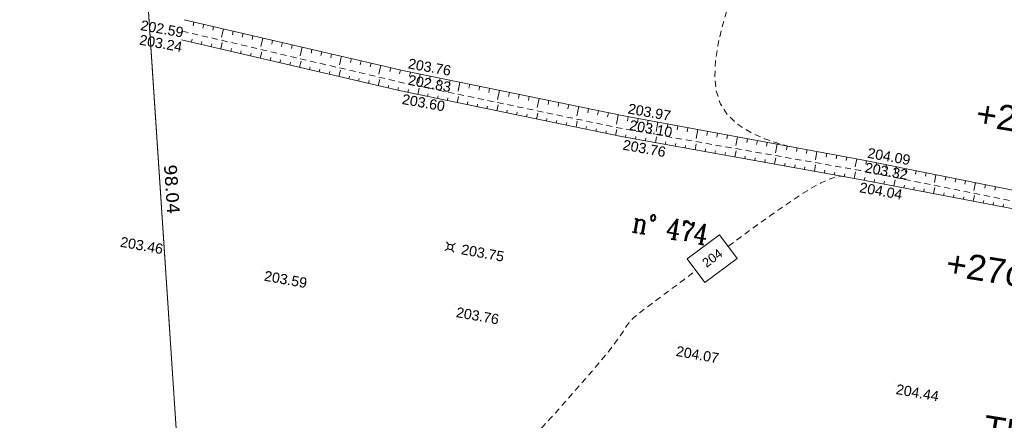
# Model space of a CAD drawing. Header units: millimetres. Extents: x -446952 to 537903, y -185749 to 168493.
# Tile 82 of 155: x 184480 to 281939, y -107381 to -67766. Entities that reach past the tile are written whole.
import ezdxf
from ezdxf.xclip import XClip

# ---------------------------------------------------------------- set-up
doc = ezdxf.new("R2010")
doc.units = ezdxf.units.MM
doc.header["$MEASUREMENT"] = 0
doc.header["$XCLIPFRAME"] = 0
doc.linetypes.add('FOSSE', pattern=[1000, 600, -400])
doc.linetypes.add('Wipeout_Contour', pattern=[1000, 0, -1000])
for name, color, linetype in [('02 AF-17-0322 ZAE POMME- CHANTIER-2018-09-26_2_01-PAP LOTS CONTOURS', 7, 'Continuous'), ('02 AF-17-0322 ZAE POMME- CHANTIER-2018-09-26_2_01-PAP- NIVELLEMENT', 7, 'Continuous'), ('02 AF-17-0322 ZAE POMME- CHANTIER-2018-09-26_2_2D - Dessins placés - Géomètre.2D', 7, 'Continuous'), ('02 AF-17-0322 ZAE POMME- CHANTIER-2018-09-26_2_X-PTS TOPO-TEXTE TOPOALT', 7, 'Continuous'), ('02 AF-17-0322 ZAE POMME- CHANTIER-2018-09-26_2_X-PTS TOPO-TOPOPOINT', 7, 'Continuous'), ('02 AF-17-0322 ZAE POMME- CHANTIER-2018-09-26_2_Y - FDP TOPO-COTATION', 7, 'Continuous'), ('02 AF-17-0322 ZAE POMME- CHANTIER-2018-09-26_2_Y - FDP TOPO-LIMITES_08441', 7, 'Continuous'), ('02 AF-17-0322 ZAE POMME- CHANTIER-2018-09-26_2_Y - FDP TOPO-LOT CONTOUR', 7, 'Continuous'), ('02 AF-17-0322 ZAE POMME- CHANTIER-2018-09-26_2_Y - FDP TOPO-LOT COTATION', 7, 'Continuous'), ('02 AF-17-0322 ZAE POMME- CHANTIER-2018-09-26_2_Y-FDP TOPO-CADASTRE_NUMERO', 7, 'Continuous'), ('02 AF-17-0322 ZAE POMME- CHANTIER-2018-09-26_2_Y-FDP TOPO-CN_1_00', 7, 'Continuous'), ('02 AF-17-0322 ZAE POMME- CHANTIER-2018-09-26_2_Y-FDP TOPO-CN_Cotation', 7, 'Continuous'), ('02 AF-17-0322 ZAE POMME- CHANTIER-2018-09-26_2_Y-FDP TOPO-CN_Cotation Cache des textes', 7, 'Continuous'), ('02 AF-17-0322 ZAE POMME- CHANTIER-2018-09-26_2_Y-FDP TOPO-TOP_AXE_FOSSE', 7, 'Continuous'), ('02 AF-17-0322 ZAE POMME- CHANTIER-2018-09-26_2_Y-FDP TOPO-TOP_BARBULE', 7, 'Continuous'), ('02 AF-17-0322 ZAE POMME- CHANTIER-2018-09-26_2_Y-FDP TOPO-TOP_BORNE', 7, 'Continuous'), ('02 AF-17-0322 ZAE POMME- CHANTIER-2018-09-26_2_Y-FDP TOPO-TOP_TALUS', 7, 'Continuous'), ('2D - Dessins placés - Géomètre.2D', 7, 'Continuous')]:
    doc.layers.add(name, color=color, linetype=linetype)
doc.styles.add('STYLE_GENERE_3', font='verdana.ttf')
doc.styles.add('STYLE_GENERE_4', font='txt')
doc.styles.add('STYLE_GENERE_5', font='Complex.shx')

# ---------------------------------------------------------------- blocks, each defined once
blk = doc.blocks.new('Dessin_1_2', base_point=(-56559339, -2771872408))
at = {"color": 254, "linetype": 'Wipeout_Contour', "lineweight": 0, "ltscale": 2094265.569888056}
blk.add_wipeout([(-446952, -185749), (537903, -185749), (537903, 168493), (-446952, 168064)], dxfattribs=at).dxf.layer = '02 AF-17-0322 ZAE POMME- CHANTIER-2018-09-26_2_2D - Dessins placés - Géomètre.2D'
at = {"layer": '02 AF-17-0322 ZAE POMME- CHANTIER-2018-09-26_2_X-PTS TOPO-TOPOPOINT', "color": 14, "linetype": 'Continuous', "lineweight": 15, "true_color": 0xa80f02}
for p, q in [((200570, -68889), (200570, -68889)), ((200498, -69741), (200498, -69741)), ((222523, -72817), (222523, -72817)), ((222389, -73995), (222389, -73995)), ((222195, -74809), (222195, -74809)), ((244286, -77276), (244286, -77276)), ((244202, -78551), (244202, -78551)), ((244050, -79326), (244050, -79326)), ((267991, -81657), (267991, -81657)), ((267689, -82677), (267689, -82677)), ((267474, -83541), (267474, -83541)), ((198608, -90310), (198608, -90310)), ((227092, -90244), (227092, -90244)), ((208546, -92284), (208546, -92284)), ((227541, -95881), (227541, -95881)), ((249310, -99721), (249310, -99721)), ((271083, -103490), (271083, -103490))]:
    blk.add_line(p, q, dxfattribs=at)
at = {"layer": '02 AF-17-0322 ZAE POMME- CHANTIER-2018-09-26_2_Y - FDP TOPO-LIMITES_08441', "color": 14, "linetype": 'Continuous', "lineweight": 15, "true_color": 0xa80f02, "flags": 128}
blk.add_lwpolyline([(118936, 0), (117811, -24100), (144732, -29494), (149741, -124024), (201661, -133529), (191935, 12615), (191842, 14011)], close=True, dxfattribs=at)
at = {"layer": '02 AF-17-0322 ZAE POMME- CHANTIER-2018-09-26_2_Y - FDP TOPO-LOT CONTOUR', "color": 14, "linetype": 'Continuous', "lineweight": 15, "true_color": 0xa80f02, "flags": 128}
blk.add_lwpolyline([(195151, -35710), (201661, -133529), (276732, -147247), (288200, -139179), (303104, -49019)], close=True, dxfattribs=at)
at = {"layer": '02 AF-17-0322 ZAE POMME- CHANTIER-2018-09-26_2_Y-FDP TOPO-CN_1_00', "color": 14, "linetype": 'FOSSE', "lineweight": 15, "true_color": 0xa80f02, "flags": 128}
for points in [[(260636, -80299), (259615, -80024), (258194, -79538), (256837, -78926), (255615, -78167), (254595, -77240), (253847, -76124), (253420, -74809), (253276, -73338), (253362, -71765), (253620, -70145), (253994, -68532), (254429, -66979), (254868, -65543), (255255, -64276), (255550, -63220), (255780, -62358), (255987, -61659), (256214, -61092), (256504, -60628), (256900, -60234), (257443, -59882), (258178, -59540), (259132, -59182), (260281, -58807), (261586, -58417), (263008, -58013), (264509, -57599), (266048, -57177), (267589, -56750), (269091, -56319), (270524, -55889), (271888, -55462), (273193, -55042), (274447, -54633), (275658, -54239), (276836, -53863), (277988, -53509), (279124, -53181), (280249, -52881), (281354, -52599), (282425, -52325), (283451, -52049), (284420, -51759), (285317, -51445), (286132, -51096), (286851, -50701), (287467, -50253), (287999, -49761), (288470, -49239), (288903, -48698), (289322, -48152), (289750, -47614), (290211, -47096), (290729, -46612), (291321, -46171), (291974, -45768), (292670, -45394), (293393, -45041), (294122, -44700), (294840, -44363), (295530, -44020), (296172, -43665), (296752, -43290), (297272, -42901), (297737, -42508), (298154, -42119), (298528, -41743), (298864, -41388), (299168, -41063), (299446, -40776), (299702, -40535), (299933, -40336), (300136, -40173), (300151, -40161)], [(233652, -114518), (233268, -114303), (232900, -113979), (232676, -113596), (232616, -113145), (232735, -112617), (233018, -112014), (233446, -111344), (233997, -110610), (234652, -109820), (235390, -108978), (236192, -108090), (237036, -107162), (237904, -106201), (238777, -105225), (239637, -104252), (240467, -103302), (241250, -102392), (241968, -101542), (242603, -100772), (243137, -100099), (243560, -99537), (243887, -99074), (244140, -98694), (244341, -98379), (244510, -98112), (244671, -97876), (244845, -97653), (245053, -97427), (245317, -97180), (245655, -96896), (246083, -96560), (246619, -96153), (247279, -95661), (248081, -95067), (249042, -94355), (250178, -93508), (251496, -92521), (252955, -91426), (254506, -90267), (256098, -89088), (257679, -87932), (259199, -86842), (260607, -85861), (261853, -85033), (262898, -84391), (263754, -83919), (264444, -83594), (264993, -83391), (265425, -83284), (265764, -83248), (265861, -83252)]]:
    blk.add_lwpolyline(points, dxfattribs=at)
at = {"layer": '02 AF-17-0322 ZAE POMME- CHANTIER-2018-09-26_2_Y-FDP TOPO-TOP_AXE_FOSSE', "color": 14, "linetype": 'FOSSE', "lineweight": 15, "true_color": 0xa80f02, "flags": 128}
blk.add_lwpolyline([(200568, -68890), (222387, -73996), (244200, -78552), (267688, -82678), (288794, -86907), (293451, -87896), (295175, -88172)], dxfattribs=at)
at = {"layer": '02 AF-17-0322 ZAE POMME- CHANTIER-2018-09-26_2_Y-FDP TOPO-TOP_BARBULE', "color": 14, "linetype": 'Continuous', "lineweight": 15, "true_color": 0xa80f02}
for p, q in [((201721, -67993), (201635, -68362)), ((202695, -68219), (202609, -68588)), ((203669, -68445), (203583, -68815)), ((204643, -68671), (204450, -69505)), ((205617, -68897), (205531, -69268)), ((206591, -69123), (206505, -69495)), ((201470, -69970), (201535, -69695)), ((202444, -70197), (202508, -69923)), ((203418, -70425), (203482, -70150)), ((204392, -70652), (204536, -70035)), ((207566, -69349), (207479, -69721)), ((208540, -69575), (208345, -70414)), ((209514, -69801), (209427, -70175)), ((210488, -70027), (210401, -70401)), ((205366, -70879), (205430, -70605)), ((206339, -71107), (206403, -70833)), ((207313, -71334), (207377, -71061)), ((208287, -71562), (208431, -70946)), ((211462, -70253), (211375, -70628)), ((212436, -70479), (212240, -71324)), ((213410, -70705), (213323, -71081)), ((214384, -70931), (214297, -71308)), ((209261, -71789), (209325, -71516)), ((210235, -72017), (210298, -71743)), ((211208, -72244), (211272, -71971)), ((212182, -72472), (212326, -71857)), ((215359, -71157), (215271, -71534)), ((216333, -71383), (216135, -72234)), ((217307, -71609), (217219, -71987)), ((218281, -71835), (218193, -72214)), ((219255, -72061), (219167, -72441)), ((213156, -72699), (213220, -72426)), ((214130, -72927), (214193, -72654)), ((215104, -73154), (215167, -72881)), ((216077, -73382), (216221, -72768)), ((220229, -72287), (220030, -73143)), ((221203, -72513), (221115, -72894)), ((222178, -72739), (222089, -73121)), ((223155, -72948), (223076, -73334)), ((217051, -73609), (217115, -73337)), ((218025, -73837), (218089, -73564)), ((218999, -74064), (219062, -73792)), ((219972, -74292), (220115, -73679)), ((224135, -73149), (223956, -74021)), ((225115, -73350), (225035, -73738)), ((226094, -73550), (226014, -73940)), ((227074, -73751), (226994, -74142)), ((228053, -73952), (227873, -74835)), ((220946, -74519), (221010, -74247)), ((221920, -74747), (221984, -74475)), ((222898, -74956), (222954, -74683)), ((223877, -75158), (224004, -74546)), ((229033, -74153), (228952, -74546)), ((230013, -74353), (229932, -74748)), ((230992, -74554), (230911, -74950)), ((231972, -74755), (231789, -75649)), ((232952, -74955), (232870, -75354)), ((224856, -75361), (224913, -75089)), ((225836, -75563), (225892, -75293)), ((226815, -75766), (226871, -75496)), ((227794, -75968), (227920, -75362)), ((228774, -76170), (228829, -75902)), ((233931, -75156), (233849, -75556)), ((234911, -75357), (234829, -75758)), ((235891, -75558), (235705, -76463)), ((236870, -75758), (236788, -76162)), ((237850, -75959), (237767, -76364)), ((229753, -76373), (229808, -76105)), ((230732, -76575), (230787, -76308)), ((231712, -76778), (231836, -76178)), ((232691, -76980), (232746, -76714)), ((233670, -77182), (233725, -76917)), ((238830, -76160), (238746, -76566)), ((239809, -76360), (239622, -77277)), ((240789, -76561), (240705, -76970)), ((241769, -76762), (241685, -77172)), ((242748, -76963), (242664, -77374)), ((234649, -77385), (234704, -77120)), ((235629, -77587), (235751, -76994)), ((236608, -77790), (236662, -77527)), ((237587, -77992), (237642, -77730)), ((238567, -78194), (238621, -77933)), ((239546, -78397), (239667, -77810)), ((243728, -77163), (243538, -78091)), ((244709, -77356), (244632, -77771)), ((245693, -77537), (245616, -77950)), ((246676, -77719), (246600, -78128)), ((247659, -77901), (247490, -78815)), ((240525, -78599), (240579, -78339)), ((241505, -78802), (241558, -78542)), ((242484, -79004), (242537, -78745)), ((243463, -79206), (243583, -78625)), ((248643, -78083), (248568, -78486)), ((249626, -78264), (249552, -78665)), ((250609, -78446), (250536, -78844)), ((251593, -78628), (251429, -79516)), ((252576, -78809), (252504, -79201)), ((244445, -79399), (244491, -79139)), ((245429, -79576), (245476, -79315)), ((246413, -79753), (246460, -79490)), ((247397, -79930), (247504, -79337)), ((248381, -80107), (248429, -79842)), ((253559, -78991), (253488, -79380)), ((254543, -79173), (254471, -79559)), ((255526, -79355), (255367, -80217)), ((256509, -79536), (256439, -79917)), ((257493, -79718), (257423, -80095)), ((258476, -79900), (258407, -80274)), ((249366, -80284), (249413, -80018)), ((250350, -80461), (250398, -80193)), ((251334, -80638), (251443, -80033)), ((252318, -80815), (252367, -80545)), ((253302, -80992), (253351, -80721)), ((255271, -81346), (255382, -80729)), ((259460, -80081), (259305, -80918)), ((260443, -80263), (260375, -80632)), ((261426, -80445), (261359, -80811)), ((262410, -80627), (262343, -80990)), ((263393, -80808), (263243, -81619)), ((254287, -81169), (254336, -80896)), ((256255, -81524), (256305, -81248)), ((257239, -81701), (257289, -81423)), ((258223, -81878), (258273, -81599)), ((259208, -82055), (259321, -81425)), ((264376, -80990), (264310, -81347)), ((265360, -81172), (265294, -81526)), ((266343, -81353), (266278, -81705)), ((267326, -81535), (267181, -82319)), ((268309, -81722), (268239, -82068)), ((260192, -82232), (260242, -81951)), ((261176, -82409), (261227, -82126)), ((262160, -82586), (262211, -82302)), ((263144, -82763), (263260, -82121)), ((264129, -82940), (264180, -82654)), ((265113, -83117), (265165, -82829)), ((267081, -83471), (267199, -82817)), ((269289, -81918), (269220, -82264)), ((270270, -82114), (270200, -82461)), ((271250, -82311), (271094, -83090)), ((272231, -82507), (272162, -82854)), ((273211, -82704), (273142, -83050)), ((266097, -83294), (266149, -83005)), ((268064, -83655), (268119, -83365)), ((269047, -83842), (269101, -83556)), ((270029, -84029), (270083, -83746)), ((271011, -84216), (271131, -83586)), ((274192, -82900), (274123, -83247)), ((275172, -83097), (275016, -83876)), ((276153, -83293), (276084, -83640)), ((277134, -83490), (277064, -83836)), ((278114, -83686), (278045, -84033)), ((271994, -84403), (272046, -84126)), ((272976, -84590), (273028, -84317)), ((273958, -84778), (274010, -84507)), ((274941, -84965), (275055, -84363)), ((279095, -83882), (278938, -84662)), ((280075, -84079), (280006, -84425)), ((281056, -84275), (280986, -84622)), ((275923, -85152), (275973, -84887)), ((276905, -85339), (276955, -85078)), ((277888, -85526), (277937, -85268)), ((278870, -85713), (278979, -85139)), ((279852, -85901), (279900, -85649)), ((280835, -86088), (280882, -85839)), ((281817, -86275), (281864, -86029))]:
    blk.add_line(p, q, dxfattribs=at)
at = {"layer": '02 AF-17-0322 ZAE POMME- CHANTIER-2018-09-26_2_Y-FDP TOPO-TOP_BORNE', "color": 14, "linetype": 'Continuous', "lineweight": 15, "true_color": 0xa80f02}
for p, q in [((226885, -90384), (226575, -90595)), ((226952, -90037), (226742, -89727)), ((227092, -90244), (227092, -90244)), ((227233, -90451), (227443, -90762)), ((227300, -90104), (227610, -89894))]:
    blk.add_line(p, q, dxfattribs=at)
blk.add_circle((227092, -90244), 250, dxfattribs=at)
at = {"layer": '02 AF-17-0322 ZAE POMME- CHANTIER-2018-09-26_2_Y-FDP TOPO-TOP_TALUS', "color": 14, "linetype": 'Continuous', "lineweight": 15, "true_color": 0xa80f02, "flags": 128}
for points in [[(200747, -67767), (222522, -72818), (244284, -77277), (267990, -81658), (289006, -85868), (294036, -87161), (295175, -88172)], [(200497, -69742), (222194, -74810), (244049, -79327), (267473, -83542), (288693, -87585), (293604, -88521), (295175, -88172)]]:
    blk.add_lwpolyline(points, dxfattribs=at)
at = {"layer": '02 AF-17-0322 ZAE POMME- CHANTIER-2018-09-26_2_01-PAP- NIVELLEMENT', "color": 161, "linetype": 'Continuous', "lineweight": 15, "true_color": 0x40a5ff, "char_height": 2500, "attachment_point": 1, "rotation": 350.90937, "style": 'STYLE_GENERE_4'}
for s, insert in [('\\A1;{\\pql;\\fArial|b0|i0|c0|p38;+21cm}', (279400, -75744)), ('\\A1;{\\pql;\\fArial|b0|i0|c0|p38;+27cm}', (276429, -90559)), ('\\A1;{\\pql;\\fArial|b0|i0|c0|p38;TN}', (280105, -106847))]:
    blk.add_mtext(s, dxfattribs=dict(at, insert=insert))
at = {"layer": '02 AF-17-0322 ZAE POMME- CHANTIER-2018-09-26_2_X-PTS TOPO-TEXTE TOPOALT', "color": 14, "linetype": 'Continuous', "lineweight": 15, "true_color": 0xa80f02, "char_height": 1000, "style": 'STYLE_GENERE_4'}
for s, insert, attachment_point, rotation in [('\\A1;{\\pql;\\fArial|b0|i0|c0|p38;202.59}', (196555, -67799), 1, 349.95167), ('\\A1;{\\pql;\\fArial|b0|i0|c0|p38;203.24}', (196439, -69237), 1, 349.95167), ('\\A1;{\\pql;\\fArial|b0|i0|c0|p38;203.76}', (222860, -72583), 7, 349.95166), ('\\A1;{\\pql;\\fArial|b0|i0|c0|p38;202.83}', (223038, -73211), 1, 349.95166), ('\\A1;{\\pql;\\fArial|b0|i0|c0|p38;203.60}', (222438, -75106), 1, 349.95166), ('\\A1;{\\pql;\\fArial|b0|i0|c0|p38;203.97}', (244623, -77041), 7, 349.95166), ('\\A1;{\\pql;\\fArial|b0|i0|c0|p38;203.10}', (244942, -77670), 1, 349.95166), ('\\A1;{\\pql;\\fArial|b0|i0|c0|p38;203.76}', (244293, -79623), 1, 349.95166), ('\\A1;{\\pql;\\fArial|b0|i0|c0|p38;204.09}', (268328, -81421), 7, 349.95166), ('\\A1;{\\pql;\\fArial|b0|i0|c0|p38;203.32}', (268251, -81875), 1, 349.95166), ('\\A1;{\\pql;\\fArial|b0|i0|c0|p38;204.04}', (267717, -83838), 1, 349.95166), ('\\A1;{\\pql;\\fArial|b0|i0|c0|p38;203.46}', (194540, -89220), 1, 349.95167), ('\\A1;{\\pql;\\fArial|b0|i0|c0|p38;203.75}', (228296, -89967), 1, 349.95166), ('\\A1;{\\pql;\\fArial|b0|i0|c0|p38;203.59}', (208789, -92581), 1, 349.95167), ('\\A1;{\\pql;\\fArial|b0|i0|c0|p38;203.76}', (227784, -96178), 1, 349.95166), ('\\A1;{\\pql;\\fArial|b0|i0|c0|p38;204.07}', (249553, -100018), 1, 349.95166), ('\\A1;{\\pql;\\fArial|b0|i0|c0|p38;204.44}', (271326, -103787), 1, 349.95166)]:
    blk.add_mtext(s, dxfattribs=dict(at, insert=insert, attachment_point=attachment_point, rotation=rotation))
at = {"layer": '02 AF-17-0322 ZAE POMME- CHANTIER-2018-09-26_2_Y - FDP TOPO-COTATION', "color": 14, "linetype": 'Continuous', "lineweight": 15, "true_color": 0xa80f02, "insert": (198742, -82131), "char_height": 1250, "attachment_point": 7, "rotation": 273.80754, "style": 'STYLE_GENERE_3'}
blk.add_mtext('\\A1;{\\pql;\\fVerdana|b0|i0|c0|p38;98.04}', dxfattribs=at)
at = {"layer": '02 AF-17-0322 ZAE POMME- CHANTIER-2018-09-26_2_Y - FDP TOPO-LOT COTATION', "color": 14, "linetype": 'Continuous', "lineweight": 15, "true_color": 0xa80f02, "insert": (198742, -82131), "char_height": 1250, "attachment_point": 7, "rotation": 273.80754, "style": 'STYLE_GENERE_3'}
blk.add_mtext('\\A1;{\\pql;\\fVerdana|b0|i0|c0|p38;98.04}', dxfattribs=at)
at = {"color": 254, "linetype": 'Wipeout_Contour', "lineweight": 0, "ltscale": 1076083.541894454}
blk.add_wipeout([(252295, -93749), (255484, -91366), (253737, -89028), (250548, -91410)], dxfattribs=at).dxf.layer = '02 AF-17-0322 ZAE POMME- CHANTIER-2018-09-26_2_Y-FDP TOPO-CN_Cotation Cache des textes'
at = {"layer": '02 AF-17-0322 ZAE POMME- CHANTIER-2018-09-26_2_01-PAP LOTS CONTOURS', "color": 7, "linetype": 'Continuous', "lineweight": 15, "flags": 128}
blk.add_lwpolyline([(191842, 14011), (308042, 37002), (293772, -55152), (279967, -137363), (272678, -146499), (201661, -133529), (195151, -35710)], close=True, dxfattribs=at)
at = {"layer": '02 AF-17-0322 ZAE POMME- CHANTIER-2018-09-26_2_Y-FDP TOPO-CN_Cotation Cache des textes', "color": 14, "linetype": 'Continuous', "lineweight": 15, "true_color": 0xa80f02}
for p, q in [((253737, -89028), (250548, -91410)), ((255484, -91366), (253737, -89028)), ((250548, -91410), (252295, -93749)), ((252295, -93749), (255484, -91366))]:
    blk.add_line(p, q, dxfattribs=at)
at = {"layer": '02 AF-17-0322 ZAE POMME- CHANTIER-2018-09-26_2_Y-FDP TOPO-CADASTRE_NUMERO', "color": 171, "linetype": 'Continuous', "lineweight": 15, "insert": (244992, -88717), "char_height": 2000, "attachment_point": 7, "rotation": 349.95168, "style": 'STYLE_GENERE_5'}
blk.add_mtext('\\A1;{\\W0.800000x;\\pql;\\FComplex.shx;n° 474}', dxfattribs=at)
at = {"layer": '02 AF-17-0322 ZAE POMME- CHANTIER-2018-09-26_2_Y-FDP TOPO-CN_Cotation', "color": 14, "linetype": 'Continuous', "lineweight": 15, "true_color": 0xa80f02, "insert": (252198, -91969), "char_height": 900, "attachment_point": 4, "rotation": 36.76315, "style": 'STYLE_GENERE_4'}
blk.add_mtext('\\A1;{\\pql;\\fArial|b0|i0|c0|p38;204}', dxfattribs=at)

msp = doc.modelspace()

# ---------------------------------------------------------------- block references
at = {"layer": '2D - Dessins placés - Géomètre.2D', "color": 7, "linetype": 'Continuous', "lineweight": 40}
ref = msp.add_blockref('Dessin_1_2', (-56559339, -2771872408), dxfattribs=at)
XClip(ref).set_block_clipping_path([(-446952.2139278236, -185748.9586169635), (537903.0822630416, -185748.9586169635), (537903.0822630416, 168492.6257651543), (-446952.2139278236, 168063.6339895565)])

doc.saveas('drawing.dxf')
